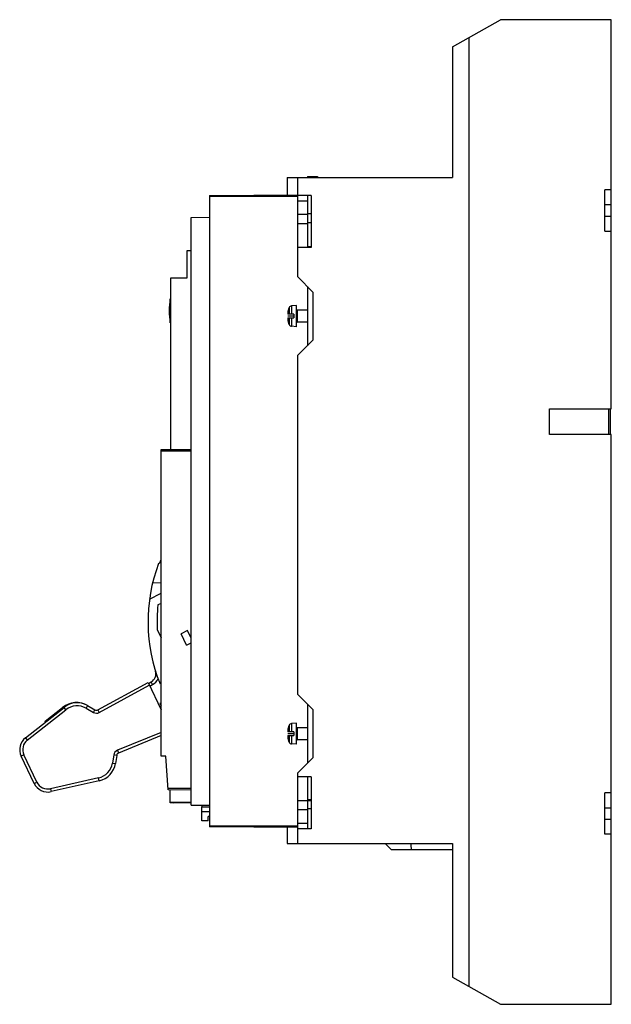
# Model space of a CAD drawing. Header units: millimetres. Extents: x 43 to 239, y 32 to 359.
import ezdxf

# ---------------------------------------------------------------- set-up
doc = ezdxf.new("R2010")
doc.units = ezdxf.units.MM
doc.header["$LTSCALE"] = 25.498209
doc.layers.get('0').update_dxf_attribs({"linetype": 'CONTINUOUS'})
doc.layers.add('INTFCLR_83112', color=7, linetype='CONTINUOUS')
doc.layers.add('INTFCLR_87', color=7, linetype='CONTINUOUS')

msp = doc.modelspace()

# ---------------------------------------------------------------- linework, layer by layer
at = {"color": 7, "linetype": 'Continuous'}
for p, q in [((186.08, 349.85), (202.08, 358.85)), ((238.78, 358.85), (202.08, 358.85)), ((238.78, 229.8), (238.78, 358.85)), ((191.58, 352.94), (191.58, 38.22)), ((186.08, 349.85), (186.08, 306.55)), ((131.28, 306.55), (131.28, 300.79)), ((131.28, 306.55), (186.08, 306.55)), ((134.78, 300.55), (134.78, 306.55)), ((137.98, 306.86), (137.98, 306.55)), ((137.98, 306.86), (141.38, 306.86)), ((141.38, 306.86), (141.38, 306.55)), ((105.48, 300.56), (134.78, 300.82)), ((105.48, 300.56), (105.48, 91.15)), ((139.28, 300.55), (134.78, 300.55)), ((134.78, 273.54), (134.78, 300.52)), ((137.98, 300.55), (137.98, 283.3)), ((139.28, 300.55), (139.28, 283.3)), ((236.58, 288.7), (236.58, 302.4)), ((238.78, 302.4), (236.58, 302.4)), ((134.78, 300.25), (105.48, 300.25)), ((137.98, 298.7), (134.78, 298.7)), ((238.78, 297.4), (236.58, 297.4)), ((134.78, 294.3), (137.98, 294.3)), ((137.98, 294.61), (139.28, 294.61)), ((99.48, 293.3), (105.48, 293.35)), ((99.48, 98.41), (99.48, 293.3)), ((137.98, 291.14), (134.78, 291.14)), ((139.28, 291.45), (137.98, 291.45)), ((236.58, 293.7), (238.78, 293.7)), ((236.58, 288.7), (238.78, 288.7)), ((97.99, 282.17), (97.99, 273.17)), ((99.48, 282.17), (97.99, 282.17)), ((139.28, 283.3), (134.78, 283.3)), ((137.98, 283.61), (139.28, 283.61)), ((92.59, 273.17), (92.59, 216.3)), ((97.99, 273.17), (92.59, 273.17)), ((139.78, 268.54), (134.78, 273.54)), ((137.98, 270.34), (137.98, 250.74)), ((139.78, 268.54), (139.78, 252.54)), ((92.49, 258.32), (92.49, 266.32)), ((131.48, 261.35), (131.48, 261.15)), ((131.63, 262.56), (131.61, 262.56)), ((131.92, 263.37), (131.92, 261.15)), ((134.38, 264.06), (132.72, 263.91)), ((132.72, 263.91), (132.72, 261.15)), ((134.38, 257.04), (134.38, 264.06)), ((134.58, 262.55), (134.58, 258.55)), ((137.98, 262.55), (134.58, 262.55)), ((133.48, 261.15), (131.48, 261.15)), ((131.48, 259.95), (131.48, 259.75)), ((131.48, 259.95), (133.48, 259.95)), ((131.61, 258.55), (131.63, 258.55)), ((131.92, 259.95), (131.92, 257.72)), ((132.72, 259.95), (132.72, 257.18)), ((133.48, 261.15), (133.48, 259.95)), ((137.98, 258.55), (134.58, 258.55)), ((134.38, 257.04), (132.72, 257.18)), ((134.78, 247.54), (139.78, 252.54)), ((134.78, 135.05), (134.78, 247.54)), ((218.28, 229.8), (238.78, 229.8)), ((218.28, 221.3), (218.28, 229.8)), ((237.98, 221.3), (237.98, 229.8)), ((238.38, 229.8), (238.38, 221.3)), ((238.78, 221.3), (218.28, 221.3)), ((238.78, 32.32), (238.78, 221.3)), ((89.48, 216.27), (99.48, 216.36)), ((89.48, 114.65), (89.48, 216.27)), ((99.48, 215.76), (89.48, 215.76)), ((89.02, 178.7), (89.48, 179.81)), ((88.66, 178.54), (89.02, 178.7)), ((89.48, 172.07), (86.66, 172.02)), ((85.66, 166.71), (89.48, 168.62)), ((89.48, 165.27), (88.43, 164.75)), ((88.2, 156.6), (89.48, 153.89)), ((89.14, 154.6), (89.48, 154.76)), ((98.29, 156.24), (96.15, 155.22)), ((97.93, 151.47), (96.15, 155.22)), ((99.48, 153.74), (98.29, 156.24)), ((97.93, 151.47), (99.48, 152.21)), ((68.51, 129.98), (85.15, 139.07)), ((68.99, 129.11), (85.58, 138.17)), ((85.15, 139.07), (89.48, 129.98)), ((85.3, 138.76), (86.18, 139.23)), ((85.73, 137.86), (86.65, 138.34)), ((86.65, 138.34), (86.18, 139.23)), ((139.78, 130.05), (134.78, 135.05)), ((44.49, 120.71), (57.3, 130.8)), ((51, 126.2), (56.81, 130.78)), ((57.92, 130.01), (57.3, 130.8)), ((65.11, 131.38), (64.61, 130.51)), ((65.11, 131.38), (67.53, 129.99)), ((89.48, 132.27), (89.04, 132.07)), ((137.98, 131.85), (137.98, 112.25)), ((45.11, 119.92), (57.92, 130.01)), ((64.61, 130.51), (67.03, 129.12)), ((67.03, 129.12), (67.53, 129.99)), ((68.51, 129.98), (68.99, 129.11)), ((139.78, 130.05), (139.78, 114.05)), ((51.12, 125.93), (51, 126.2)), ((131.92, 124.87), (131.92, 122.65)), ((134.38, 125.56), (132.72, 125.41)), ((132.72, 125.41), (132.72, 122.65)), ((134.38, 118.54), (134.38, 125.56)), ((89.48, 122.51), (74.99, 116.57)), ((89.48, 121.43), (75.37, 115.64)), ((131.48, 122.85), (131.48, 122.65)), ((133.48, 122.65), (131.48, 122.65)), ((131.48, 121.45), (133.48, 121.45)), ((131.48, 121.45), (131.48, 121.25)), ((131.63, 124.06), (131.61, 124.06)), ((131.92, 121.45), (131.92, 119.22)), ((132.72, 121.45), (132.72, 118.68)), ((133.48, 122.65), (133.48, 121.45)), ((137.98, 124.05), (134.58, 124.05)), ((134.58, 124.05), (134.58, 120.05)), ((44.49, 120.71), (45.11, 119.92)), ((131.61, 120.05), (131.63, 120.05)), ((134.38, 118.54), (132.72, 118.68)), ((137.98, 120.05), (134.58, 120.05)), ((43.98, 115.06), (43.08, 114.63)), ((47.39, 105.57), (43.08, 114.63)), ((48.3, 106), (43.98, 115.06)), ((73.78, 115.03), (73.35, 112.34)), ((74.77, 114.87), (73.78, 115.03)), ((74.77, 114.87), (74.34, 112.18)), ((74.99, 116.57), (75.37, 115.64)), ((91.09, 114.63), (89.48, 114.65)), ((91.88, 103.43), (91.09, 114.63)), ((73.35, 112.34), (74.34, 112.18)), ((134.78, 109.05), (139.78, 114.05)), ((134.78, 90.57), (134.78, 109.05)), ((139.28, 107.8), (134.78, 107.8)), ((137.98, 107.8), (137.98, 90.55)), ((139.28, 107.8), (139.28, 90.55)), ((47.39, 105.57), (48.3, 106)), ((68.75, 107.42), (52.79, 103.82)), ((68.97, 106.44), (53.01, 102.84)), ((68.97, 106.44), (68.75, 107.42)), ((52.79, 103.82), (53.01, 102.84)), ((91.84, 103.97), (99.48, 103.97)), ((99.48, 103.37), (91.88, 103.43)), ((92.53, 99.26), (92.53, 103.43)), ((238.78, 102.41), (236.58, 102.41)), ((236.58, 88.71), (236.58, 102.41)), ((92.49, 99.17), (92.49, 99.26)), ((99.48, 99.17), (92.49, 99.17)), ((99.48, 99.26), (92.53, 99.26)), ((99.48, 98.41), (105.48, 98.36)), ((103.03, 98.38), (103.03, 97.76)), ((134.78, 99.95), (139.28, 99.95)), ((137.98, 100.26), (139.28, 100.26)), ((102.99, 93.17), (102.99, 97.76)), ((102.99, 96.21), (105.48, 96.21)), ((103.03, 97.76), (105.48, 97.76)), ((137.98, 96.8), (134.78, 96.8)), ((139.28, 97.11), (137.98, 97.11)), ((238.78, 97.41), (236.58, 97.41)), ((105.09, 93.17), (102.99, 93.17)), ((105.48, 94.58), (105.09, 94.58)), ((105.09, 93.17), (105.09, 94.58)), ((105.48, 91.47), (134.78, 91.47)), ((134.78, 92.4), (137.98, 92.4)), ((236.58, 93.71), (238.78, 93.71)), ((134.78, 90.9), (105.48, 91.15)), ((131.28, 90.93), (131.28, 85.65)), ((139.28, 90.55), (134.78, 90.55)), ((134.78, 85.65), (134.78, 90.55)), ((238.78, 88.71), (236.58, 88.71)), ((131.28, 85.65), (186.08, 85.65)), ((165.75, 83.65), (163.75, 85.65)), ((186.08, 85.65), (186.08, 41.32)), ((165.75, 83.65), (186.08, 83.65)), ((186.08, 41.32), (202.08, 32.32)), ((202.08, 32.32), (238.78, 32.32))]:
    msp.add_line(p, q, dxfattribs=at)
for centre, radius, start, end in [((119.01, 262.32), 26.82, 171.4222, 188.5778), ((136.62, 261.36), 5.14, 177.4886, 178.1818), ((137.14, 261.35), 5.66, 178.206, 180.0263), ((136.13, 261.39), 4.65, 174.9285, 175.6459), ((136.33, 261.38), 4.85, 175.6557, 177.4972), ((136.04, 261.4), 4.56, 174.0443, 174.929), ((135.92, 261.41), 4.44, 171.958, 174.0486), ((135.8, 261.43), 4.32, 170.0067, 171.9555), ((135.69, 261.45), 4.2, 164.7228, 170.0158), ((135.48, 261.55), 4, 152.8732, 165.3745), ((132.81, 262.92), 1, 95, 152.8732), ((134.58, 262.75), 0.2, 180, 270), ((137.15, 259.75), 5.66, 179.974, 181.7817), ((136.6, 259.73), 5.12, 181.8046, 182.6513), ((136.32, 259.72), 4.84, 182.6459, 184.3136), ((136.13, 259.7), 4.65, 184.3212, 185.0717), ((136.04, 259.7), 4.56, 185.0715, 185.9092), ((135.92, 259.68), 4.44, 185.9041, 188.1167), ((135.8, 259.67), 4.32, 188.1205, 189.908), ((135.69, 259.65), 4.2, 189.8985, 195.1339), ((135.48, 259.55), 4, 194.4775, 207.1268), ((134.58, 258.35), 0.2, 90, 180), ((132.81, 258.18), 1, 207.1268, 265), ((140.14, 159.16), 55, 159.3711, 201.9569), ((140.13, 159.16), 52, 173.8336, 182.8256), ((84.77, 141.88), 3, 297.9533, 17.3383), ((84.77, 141.88), 4, 297.9533, 337.253), ((61.39, 125.17), 7.24, 58.9447, 129.2413), ((61.64, 125.3), 7, 60.2381, 128.2354), ((61.64, 125.3), 6, 60.2381, 128.2354), ((89.09, 297.37), 165.31, 269.9832, 270.1354), ((139.97, 159.62), 57.9, 208.4159, 209.288), ((167.07, 238.5), 131.97, 233.7565, 233.9928), ((68.03, 130.86), 2, 240.2381, 298.637), ((68.03, 130.86), 1, 240.2381, 298.637), ((135.48, 123.05), 4, 152.8732, 165.3745), ((132.81, 124.42), 1, 95, 152.8732), ((134.58, 124.25), 0.2, 180, 270), ((136.62, 122.86), 5.14, 177.4886, 178.1818), ((137.14, 122.85), 5.66, 178.206, 180.0263), ((137.15, 121.25), 5.66, 179.974, 181.7817), ((136.6, 121.23), 5.12, 181.8046, 182.6513), ((136.13, 122.89), 4.65, 174.9285, 175.6459), ((136.33, 122.88), 4.85, 175.6557, 177.4972), ((136.32, 121.22), 4.84, 182.6459, 184.3136), ((136.13, 121.2), 4.65, 184.3212, 185.0717), ((136.04, 122.9), 4.56, 174.0443, 174.929), ((135.92, 122.91), 4.44, 171.958, 174.0486), ((135.8, 122.93), 4.32, 170.0067, 171.9555), ((135.69, 122.95), 4.2, 164.7228, 170.0158), ((47.59, 116.78), 5, 128.2354, 205.4773), ((47.59, 116.78), 4, 128.2354, 205.4773), ((136.04, 121.2), 4.56, 185.0715, 185.9092), ((135.92, 121.18), 4.44, 185.9041, 188.1167), ((135.8, 121.17), 4.32, 188.1205, 189.908), ((135.69, 121.15), 4.2, 189.8985, 195.1339), ((135.48, 121.05), 4, 194.4775, 207.1268), ((132.81, 119.68), 1, 207.1268, 265), ((134.58, 119.85), 0.2, 90, 180), ((75.75, 114.72), 2, 112.3021, 171.0575), ((75.75, 114.72), 1, 112.3021, 171.0575), ((67.43, 113.27), 6, 282.7215, 351.0575), ((67.43, 113.27), 7, 282.7215, 351.0575), ((51.91, 107.72), 5, 205.4773, 282.7215), ((51.91, 107.72), 4, 205.4773, 282.7215), ((93.74, 100.42), 1.25, 250.9954, 289.2628)]:
    msp.add_arc(centre, radius, start, end, dxfattribs=at)
msp.add_open_spline([(172.26, 85.65), (172.3, 84.98), (172.37, 84.32), (172.41, 83.65)], degree=3, dxfattribs=at)
at = {"layer": 'INTFCLR_83112', "color": 254, "linetype": 'Continuous', "true_color": 0xf0ebaf}
msp.add_line((92.49, 262.32), (92.59, 262.32), dxfattribs=at)
at = {"layer": 'INTFCLR_87', "color": 254, "linetype": 'Continuous', "true_color": 0xf0ebaf}
for p, q in [((133.48, 260.55), (131.48, 260.55)), ((133.48, 122.05), (131.48, 122.05))]:
    msp.add_line(p, q, dxfattribs=at)

doc.saveas('drawing.dxf')
